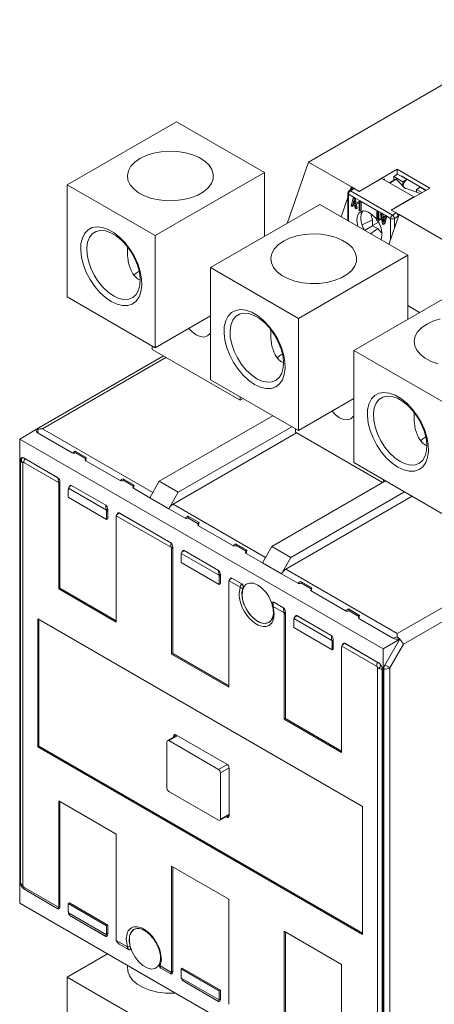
# Model space of a CAD drawing. Header units: millimetres. Extents: x 0 to 841, y 0 to 594.
# Tile 9 of 11: x 630 to 707, y 105 to 287. Entities that reach past the tile are written whole.
import ezdxf

# ---------------------------------------------------------------- set-up
doc = ezdxf.new("R2010")
doc.units = ezdxf.units.MM

msp = doc.modelspace()

# ---------------------------------------------------------------- linework, layer by layer
at = {"color": 7, "linetype": 'Continuous', "lineweight": 15}
for p, q in [((683.89, 260.91), (729.5, 287.24)), ((639.29, 256.72), (659.49, 268.38)), ((659.49, 268.38), (675.76, 258.99)), ((679.97, 249.58), (683.89, 260.91)), ((683.89, 260.91), (691.85, 256.32)), ((655.55, 247.33), (675.76, 258.99)), ((675.76, 258.99), (675.76, 247.15)), ((693.26, 255.5), (700.33, 259.58)), ((700.4, 258.68), (699.69, 258.27)), ((700.33, 259.58), (706.34, 256.11)), ((700.33, 259.58), (700.33, 258.64)), ((702.1, 257.7), (700.4, 258.68)), ((639.29, 256.72), (655.55, 247.33)), ((639.29, 235.98), (639.29, 256.72)), ((697.47, 257.89), (693.29, 255.48)), ((703.41, 254.46), (697.47, 257.89)), ((697.78, 257.7), (698, 257.83)), ((698, 257.83), (698, 257.58)), ((700.01, 257.77), (698.87, 257.12)), ((700.14, 257.74), (699, 257.08)), ((699.69, 257.59), (699.69, 258.27)), ((699.69, 258.27), (701.39, 257.29)), ((701.04, 258.36), (705.63, 255.7)), ((701.04, 258.32), (701.04, 258.36)), ((702.1, 257.7), (701.39, 257.29)), ((701.39, 257.29), (701.39, 256.45)), ((702.1, 257.7), (702.1, 257.74)), ((702.1, 257.7), (702.1, 257.69)), ((691.17, 255.19), (691.17, 250.1)), ((691.31, 254.99), (692.39, 254.37)), ((692.13, 256.03), (691.42, 255.63)), ((691.85, 256.32), (691.65, 255.76)), ((692.38, 256.01), (691.67, 255.6)), ((699.45, 251.11), (691.67, 255.6)), ((691.85, 256.32), (693.26, 255.5)), ((691.85, 256.32), (691.85, 255.87)), ((693.29, 255.48), (692.38, 256.01)), ((706.34, 256.11), (699.27, 252.03)), ((701.71, 256.17), (701.56, 256.25)), ((704.57, 256.27), (703.87, 255.87)), ((703.87, 255.39), (703.87, 255.87)), ((703.87, 255.87), (704.89, 255.27)), ((705.6, 255.68), (704.57, 256.27)), ((705.28, 255.87), (705.32, 255.89)), ((665.81, 241.41), (686.01, 253.07)), ((686.01, 253.07), (702.27, 243.68)), ((691.17, 254.36), (689.94, 250.81)), ((691.81, 252.82), (692.18, 254.25)), ((692.1, 253.15), (691.99, 252.72)), ((692.44, 252.95), (692.1, 253.15)), ((692.15, 253.32), (692.27, 253.79)), ((692.15, 253.32), (692.34, 253.43)), ((692.39, 253.18), (692.15, 253.32)), ((692.18, 254.25), (692.39, 254.37)), ((692.18, 254.25), (692.36, 254.14)), ((692.26, 253.05), (692.2, 252.84)), ((692.27, 253.79), (692.39, 253.18)), ((692.57, 254.26), (692.36, 254.14)), ((692.36, 254.14), (692.73, 252.29)), ((692.39, 254.37), (692.57, 254.26)), ((692.57, 254.26), (693.48, 253.74)), ((692.57, 254.26), (692.94, 252.42)), ((693.27, 253.62), (692.98, 253.45)), ((692.98, 253.45), (693.1, 253.23)), ((693.1, 253.23), (693.27, 253.33)), ((693.27, 253.33), (693.1, 253.23)), ((693.27, 253.62), (693.48, 253.74)), ((693.27, 253.62), (693.44, 253.52)), ((693.27, 253.33), (693.27, 251.98)), ((693.66, 253.64), (693.44, 253.52)), ((693.44, 253.52), (693.44, 251.88)), ((693.48, 253.74), (693.66, 253.64)), ((696.75, 251.85), (693.66, 253.64)), ((693.66, 253.64), (693.66, 252)), ((699.23, 252.05), (703.41, 254.46)), ((703.44, 254.44), (703.41, 254.46)), ((691.99, 252.72), (691.81, 252.82)), ((692.2, 252.84), (691.99, 252.72)), ((692.55, 252.4), (692.44, 252.95)), ((692.73, 252.29), (692.55, 252.4)), ((692.94, 252.42), (692.73, 252.29)), ((693.27, 251.98), (693.44, 251.88)), ((693.66, 252), (693.44, 251.88)), ((696.54, 251.73), (696.75, 251.85)), ((696.54, 250.09), (696.54, 251.73)), ((696.54, 251.73), (696.72, 251.63)), ((696.93, 251.75), (696.72, 251.63)), ((696.72, 251.63), (696.72, 250.28)), ((696.75, 251.85), (696.93, 251.75)), ((697.47, 251.44), (696.93, 251.75)), ((696.93, 251.75), (696.93, 250.4)), ((697.25, 251.31), (697.47, 251.44)), ((697.62, 249.47), (697.25, 251.31)), ((697.25, 251.31), (697.44, 251.21)), ((697.44, 251.21), (697.65, 251.33)), ((697.55, 250.66), (697.44, 251.21)), ((697.47, 251.44), (697.65, 251.33)), ((697.65, 251.33), (698.2, 251.01)), ((697.65, 251.33), (697.76, 250.78)), ((698.78, 245.7), (700.68, 251.21)), ((700.15, 251.52), (699.23, 252.05)), ((699.27, 252.03), (700.68, 251.21)), ((699.45, 251.11), (700.15, 251.52)), ((700.68, 251.21), (723.66, 237.95)), ((695.77, 250.21), (693.83, 249.32)), ((695.77, 250.21), (695.77, 249.15)), ((695.77, 249.19), (696.85, 249.82)), ((696.72, 249.99), (696.54, 250.09)), ((696.72, 250.28), (696.88, 250.38)), ((697.01, 250.16), (696.72, 249.99)), ((696.93, 250.11), (696.72, 249.99)), ((697.09, 250.5), (696.88, 250.38)), ((696.88, 250.38), (697.01, 250.16)), ((697.22, 250.28), (696.93, 250.11)), ((697.22, 250.28), (697.01, 250.16)), ((697.09, 250.5), (697.22, 250.28)), ((697.76, 250.78), (697.55, 250.66)), ((697.88, 250.46), (697.55, 250.66)), ((697.59, 250.42), (697.83, 250.29)), ((697.71, 249.82), (697.59, 250.42)), ((697.81, 249.36), (697.62, 249.47)), ((697.83, 250.29), (697.71, 249.82)), ((697.76, 250.78), (697.94, 250.68)), ((698.17, 250.78), (697.81, 249.36)), ((698.02, 249.49), (697.81, 249.36)), ((697.99, 250.89), (697.88, 250.46)), ((698.2, 251.01), (697.99, 250.89)), ((697.99, 250.89), (698.17, 250.78)), ((698.39, 250.91), (698.02, 249.49)), ((698.39, 250.91), (698.17, 250.78)), ((698.2, 251.01), (698.39, 250.91)), ((699.09, 250.5), (698.39, 250.91)), ((700.51, 250.91), (699.8, 250.5)), ((700.51, 250.7), (700.51, 250.91)), ((695.77, 249.15), (694.29, 248.29)), ((695.39, 247.66), (696.71, 248.61)), ((695.77, 249.15), (696.71, 248.61)), ((655.55, 226.59), (655.55, 247.33)), ((650.24, 245.49), (650.42, 245.04)), ((650.42, 245.26), (650.42, 245.04)), ((682.07, 232.02), (702.27, 243.68)), ((702.27, 243.68), (702.27, 231.85)), ((665.81, 241.41), (682.07, 232.02)), ((665.81, 220.67), (665.81, 241.41)), ((692.32, 226.1), (712.53, 237.76)), ((639.29, 235.98), (655.55, 226.59)), ((704.46, 233.11), (702.27, 234.37)), ((665.81, 232.51), (655.55, 226.59)), ((665.81, 232.22), (665.72, 232.46)), ((682.07, 211.28), (682.07, 232.02)), ((676.76, 230.18), (676.94, 229.73)), ((676.94, 229.95), (676.94, 229.73)), ((655, 226.27), (655, 226.9)), ((655, 226.27), (671.27, 216.88)), ((692.32, 226.1), (708.59, 216.71)), ((692.32, 205.36), (692.32, 226.1)), ((657.08, 225.07), (633.59, 211.51)), ((665.81, 220.67), (682.07, 211.28)), ((671.27, 216.88), (671.27, 217.51)), ((671.82, 217.2), (671.27, 216.88)), ((692.32, 217.2), (682.07, 211.28)), ((692.32, 216.91), (692.24, 217.15)), ((703.27, 214.87), (703.45, 214.42)), ((677.3, 214.03), (656.28, 201.9)), ((703.45, 214.65), (703.45, 214.42)), ((633.59, 211.51), (630.48, 209.71)), ((680.83, 211.99), (659.81, 199.86)), ((681.52, 210.96), (681.52, 211.6)), ((630.48, 209.71), (630.48, 123.92)), ((697.7, 170.91), (630.48, 209.71)), ((640.21, 207.14), (633.92, 210.77)), ((681.7, 210.86), (658.87, 197.68)), ((681.52, 210.96), (697.61, 201.67)), ((630.62, 205.8), (630.62, 127.68)), ((631.41, 206.13), (631.42, 206.13)), ((637.57, 202.57), (631.42, 206.13)), ((631.42, 206.13), (631.45, 206.09)), ((637.57, 202.56), (631.45, 206.09)), ((642.81, 206.29), (640.76, 207.47)), ((642.67, 206.1), (640.88, 207.14)), ((642.73, 206.21), (642.61, 206)), ((642.69, 205.71), (649.05, 202.04)), ((631.07, 205.29), (631.07, 127.17)), ((637.68, 201.68), (631.25, 205.4)), ((692.32, 205.36), (708.59, 195.97)), ((637.57, 202.56), (637.57, 202.57)), ((651.64, 201.19), (649.6, 202.37)), ((697.78, 201.78), (697.78, 202.21)), ((637.72, 201.42), (637.93, 201.79)), ((637.72, 181.99), (637.72, 201.42)), ((637.93, 201.79), (637.93, 182.12)), ((639.48, 200.4), (639.48, 198.94)), ((646.52, 196.58), (639.52, 200.62)), ((639.76, 201.06), (639.55, 200.7)), ((640.05, 201.14), (640.04, 201.13)), ((640.04, 201.13), (646.41, 197.46)), ((646.41, 197.47), (640.05, 201.14)), ((651.51, 201), (649.72, 202.04)), ((651.57, 201.11), (651.45, 200.9)), ((654.53, 198.87), (651.53, 200.61)), ((656.28, 201.9), (654.53, 198.87)), ((659.81, 199.86), (656.28, 201.9)), ((698.16, 201.99), (677.14, 189.86)), ((639.48, 198.94), (646.55, 194.86)), ((658.07, 196.83), (654.53, 198.87)), ((658.07, 196.83), (659.81, 199.86)), ((703.11, 199.13), (679.73, 185.64)), ((701.69, 199.95), (680.67, 187.81)), ((646.41, 197.46), (646.41, 197.47)), ((646.77, 196.69), (646.55, 196.32)), ((646.77, 194.98), (646.77, 196.69)), ((661.07, 195.1), (658.07, 196.83)), ((646.55, 196.32), (646.55, 194.86)), ((646.55, 194.86), (646.77, 194.98)), ((648.32, 195.3), (648.32, 175.87)), ((658.54, 189.64), (648.35, 195.52)), ((648.6, 195.96), (648.39, 195.59)), ((648.88, 196.03), (648.89, 196.04)), ((658.43, 190.52), (648.88, 196.03)), ((658.43, 190.53), (648.89, 196.04)), ((661.62, 195.43), (663.67, 194.25)), ((661.74, 195.1), (663.53, 194.06)), ((663.59, 194.17), (663.47, 193.96)), ((663.55, 193.67), (669.91, 190)), ((658.43, 190.52), (658.43, 190.53)), ((658.79, 189.75), (658.58, 189.38)), ((658.58, 169.95), (658.58, 189.38)), ((658.79, 170.07), (658.79, 189.75)), ((670.46, 190.33), (672.5, 189.15)), ((670.58, 190), (672.37, 188.96)), ((677.14, 189.86), (675.39, 186.83)), ((680.67, 187.81), (677.14, 189.86)), ((660.34, 188.36), (660.34, 186.9)), ((667.38, 184.53), (660.38, 188.58)), ((660.62, 189.02), (660.41, 188.65)), ((660.91, 189.1), (660.9, 189.09)), ((660.9, 189.09), (667.27, 185.42)), ((667.27, 185.43), (660.91, 189.1)), ((672.43, 189.06), (672.31, 188.86)), ((675.39, 186.83), (672.39, 188.57)), ((680.67, 187.81), (678.93, 184.79)), ((667.41, 182.81), (660.34, 186.9)), ((678.93, 184.79), (675.39, 186.83)), ((728.23, 187.22), (701.47, 171.78)), ((667.27, 185.42), (667.27, 185.43)), ((667.63, 184.64), (667.41, 184.28)), ((667.41, 184.28), (667.41, 182.81)), ((667.63, 182.94), (667.63, 184.64)), ((669.46, 183.92), (669.25, 183.55)), ((669.74, 183.99), (669.75, 184)), ((671.57, 182.94), (669.74, 183.99)), ((671.57, 182.94), (669.75, 184)), ((678.93, 184.79), (681.93, 183.06)), ((679.73, 185.64), (700.34, 173.74)), ((637.93, 182.12), (637.72, 181.99)), ((637.93, 182.12), (648.32, 176.12)), ((667.41, 182.81), (667.63, 182.94)), ((669.18, 183.26), (669.18, 163.83)), ((671.26, 182.3), (669.21, 183.48)), ((671.06, 181.12), (671.26, 182.3)), ((671.57, 182.94), (671.57, 182.94)), ((682.48, 183.39), (684.53, 182.21)), ((682.6, 183.06), (684.39, 182.02)), ((684.45, 182.12), (684.33, 181.92)), ((648.32, 175.87), (637.72, 181.99)), ((684.41, 181.63), (690.77, 177.95)), ((677.26, 179.54), (677.23, 179.47)), ((677.36, 178.77), (677.56, 177.36)), ((679.4, 177.6), (677.36, 178.77)), ((679.29, 178.49), (677.47, 179.54)), ((677.47, 179.54), (677.47, 179.53)), ((679.29, 178.48), (677.47, 179.53)), ((679.29, 178.48), (679.29, 178.49)), ((679.65, 177.7), (679.44, 177.34)), ((679.44, 157.91), (679.44, 177.34)), ((679.65, 158.03), (679.65, 177.7)), ((681.48, 176.98), (681.27, 176.61)), ((681.77, 177.06), (681.76, 177.05)), ((681.76, 177.05), (688.13, 173.38)), ((688.13, 173.38), (681.77, 177.06)), ((691.32, 178.29), (693.36, 177.11)), ((691.44, 177.95), (693.23, 176.92)), ((693.29, 177.02), (693.17, 176.81)), ((633.83, 176.48), (693.93, 141.78)), ((633.83, 152.8), (633.83, 176.48)), ((634.04, 176.36), (634.04, 152.92)), ((681.2, 176.32), (681.2, 174.85)), ((688.27, 170.77), (681.2, 174.85)), ((681.23, 176.54), (688.24, 172.49)), ((699.54, 172.89), (693.25, 176.53)), ((688.13, 173.38), (688.13, 173.38)), ((688.49, 172.6), (688.27, 172.23)), ((688.27, 172.23), (688.27, 170.77)), ((688.49, 170.89), (688.49, 172.6)), ((690.04, 171.21), (690.04, 151.79)), ((696.51, 167.72), (690.07, 171.44)), ((690.32, 171.88), (690.11, 171.51)), ((690.61, 171.96), (690.6, 171.95)), ((690.6, 171.95), (696.72, 168.41)), ((696.77, 168.4), (690.61, 171.96)), ((700.81, 172.7), (697.7, 170.91)), ((698.05, 167.93), (700.81, 172.7)), ((701.47, 171.78), (698.95, 167.41)), ((658.58, 169.95), (658.79, 170.07)), ((669.18, 163.83), (658.58, 169.95)), ((669.18, 164.07), (658.79, 170.07)), ((688.27, 170.77), (688.49, 170.89)), ((697.7, 85.12), (697.7, 170.91)), ((696.72, 168.41), (696.77, 168.4)), ((696.77, 168.4), (696.77, 168.4)), ((696.69, 167.41), (696.69, 89.29)), ((697.56, 89.03), (697.56, 167.16)), ((697.82, 89.02), (697.82, 167.14)), ((698.95, 167.41), (698.95, 89.29)), ((679.44, 157.91), (679.65, 158.03)), ((690.04, 151.79), (679.44, 157.91)), ((690.04, 152.03), (679.65, 158.03)), ((659.53, 154.95), (657.83, 153.97)), ((658.96, 154.63), (658.96, 154.78)), ((659.39, 155.03), (668.79, 149.6)), ((633.83, 152.8), (634.04, 152.92)), ((634.04, 152.92), (693.93, 118.35)), ((657.73, 153.74), (657.73, 145.17)), ((667.27, 148.64), (658.08, 153.95)), ((693.93, 118.1), (633.83, 152.8)), ((667.63, 139.45), (667.63, 148.03)), ((669.22, 148.87), (669.22, 140.05)), ((658.08, 144.56), (667.27, 139.25)), ((637.72, 142.8), (648.32, 136.68)), ((637.72, 123.37), (637.72, 142.8)), ((637.93, 123.25), (637.93, 142.68)), ((667.52, 139.23), (669.22, 140.2)), ((693.93, 141.78), (693.93, 118.1)), ((668.79, 139.8), (668.66, 139.88)), ((648.32, 136.68), (648.32, 117.25)), ((658.58, 130.76), (669.18, 124.63)), ((658.58, 111.33), (658.58, 130.76)), ((658.79, 130.64), (658.79, 111.21)), ((631.25, 126.87), (637.68, 123.15)), ((631.41, 126.43), (631.42, 126.43)), ((637.57, 122.88), (631.42, 126.43)), ((631.42, 126.43), (631.45, 126.41)), ((631.45, 126.41), (637.57, 122.88)), ((630.48, 123.92), (697.7, 85.12)), ((639.48, 123.82), (639.7, 123.94)), ((639.48, 122.35), (639.48, 123.82)), ((639.48, 123.82), (646.55, 119.73)), ((646.77, 119.86), (639.7, 123.94)), ((669.18, 124.63), (669.18, 105.21)), ((637.57, 122.88), (637.57, 122.88)), ((637.72, 123.37), (637.93, 123.25)), ((639.52, 122.09), (646.52, 118.05)), ((640.04, 121.45), (646.41, 117.78)), ((640.05, 121.45), (640.04, 121.45)), ((646.41, 117.77), (640.05, 121.45)), ((646.55, 119.73), (646.77, 119.86)), ((646.55, 118.27), (646.55, 119.73)), ((646.77, 119.86), (646.77, 118.15)), ((679.44, 118.72), (690.04, 112.59)), ((679.44, 99.29), (679.44, 118.72)), ((679.65, 118.59), (679.65, 99.17)), ((646.41, 117.78), (646.41, 117.77)), ((646.77, 118.15), (646.55, 118.27)), ((648.35, 116.99), (650.4, 115.81)), ((650.4, 115.81), (650.2, 117.22)), ((648.88, 116.35), (650.71, 115.3)), ((648.89, 116.34), (648.88, 116.35)), ((650.71, 115.29), (648.89, 116.34)), ((650.71, 115.3), (650.71, 115.29)), ((646.75, 114.53), (639.29, 110.23)), ((656.7, 113.47), (656.5, 112.29)), ((656.5, 112.29), (658.54, 111.11)), ((658.43, 110.83), (656.61, 111.89)), ((656.61, 111.89), (658.43, 110.84)), ((656.61, 111.89), (656.61, 111.89)), ((658.79, 111.21), (658.58, 111.33)), ((660.34, 111.77), (660.56, 111.9)), ((667.41, 107.69), (660.34, 111.77)), ((660.34, 110.31), (660.34, 111.77)), ((660.56, 111.9), (667.63, 107.81)), ((690.04, 112.59), (690.04, 93.16)), ((655.55, 100.84), (639.29, 110.23)), ((639.29, 110.23), (639.29, 89.49)), ((658.43, 110.84), (658.43, 110.83)), ((660.38, 110.05), (667.38, 106.01)), ((660.9, 109.41), (667.27, 105.73)), ((660.91, 109.41), (660.9, 109.41)), ((667.27, 105.73), (660.91, 109.41)), ((667.41, 107.69), (667.63, 107.81)), ((667.41, 106.23), (667.41, 107.69)), ((667.63, 107.81), (667.63, 106.1)), ((667.27, 105.73), (667.27, 105.73)), ((667.63, 106.1), (667.41, 106.23))]:
    msp.add_line(p, q, dxfattribs=at)
at = {"color": 8, "linetype": 'Continuous', "lineweight": 15}
for p, q in [((702.13, 257.73), (702.13, 257.72)), ((691.31, 254.99), (691.31, 250.01)), ((699.09, 246.62), (699.09, 250.5)), ((699.8, 248.66), (699.8, 250.5)), ((634.72, 211.62), (657.55, 224.8)), ((655.1, 199.85), (634.72, 211.62)), ((658.87, 197.68), (675.96, 187.81)), ((723.17, 186.92), (700.34, 173.74)), ((659.67, 154.87), (658.08, 153.95)), ((658.96, 154.78), (659.39, 155.03)), ((667.27, 148.64), (668.86, 149.56)), ((669.21, 148.94), (667.63, 148.03)), ((667.63, 139.45), (669.22, 140.37)), ((669.22, 140.05), (668.79, 139.8))]:
    msp.add_line(p, q, dxfattribs=at)
at = {"color": 7, "linetype": 'Continuous', "lineweight": 15, "flags": 128}
for points in [[(652.74, 261.58), (651.78, 260.91), (651.06, 260.14), (650.6, 259.31), (650.42, 258.45), (650.52, 257.58), (650.91, 256.73), (651.58, 255.95), (652.48, 255.25), (653.6, 254.66), (654.89, 254.21), (656.31, 253.91), (657.8, 253.76), (659.31, 253.78), (660.78, 253.97), (662.17, 254.31), (663.43, 254.8), (664.49, 255.42), (665.34, 256.14), (665.94, 256.94), (666.26, 257.79), (666.29, 258.67), (666.04, 259.53), (665.51, 260.34), (664.73, 261.09), (663.71, 261.73), (662.5, 262.26), (661.14, 262.64), (659.68, 262.86), (658.17, 262.93), (656.67, 262.82), (655.23, 262.56), (653.91, 262.14), (652.74, 261.58)], [(692.87, 250.21), (692.97, 250.95), (693.28, 251.5), (693.75, 251.81), (694.35, 251.87), (695.03, 251.65), (695.72, 251.19), (696.37, 250.52), (696.54, 250.3)], [(693.95, 251.86), (693.68, 251.35), (693.58, 250.62)], [(693.07, 249), (692.97, 249.36), (692.87, 250.21)], [(647.42, 235.12), (646.35, 235.85), (645.32, 236.8), (644.36, 237.92), (643.52, 239.18), (642.81, 240.52), (642.28, 241.91), (641.92, 243.28), (641.77, 244.6), (641.82, 245.81), (642.08, 246.87), (642.52, 247.75), (643.15, 248.4), (643.92, 248.8), (644.83, 248.95), (645.83, 248.84), (646.88, 248.46), (647.96, 247.84), (649.01, 247), (650.01, 245.96), (650.92, 244.77), (651.7, 243.46), (652.32, 242.09), (652.77, 240.7), (653.02, 239.35), (653.07, 238.08), (652.92, 236.94), (652.57, 235.97), (652.03, 235.2), (651.32, 234.67), (650.48, 234.39), (649.52, 234.37), (648.49, 234.62), (647.42, 235.12)], [(647.83, 236.17), (648.83, 235.71), (649.78, 235.51), (650.66, 235.56), (651.42, 235.88), (652.03, 236.44), (652.47, 237.22), (652.72, 238.2), (652.77, 239.32), (652.62, 240.55), (652.27, 241.84), (651.74, 243.13), (651.05, 244.36), (650.23, 245.5), (649.31, 246.49), (648.33, 247.28), (647.33, 247.86), (646.35, 248.2), (645.43, 248.27), (644.61, 248.09), (643.92, 247.65), (643.39, 246.97), (643.04, 246.09), (642.89, 245.03), (642.94, 243.85), (643.19, 242.58), (643.63, 241.29), (644.24, 240.02), (645, 238.83), (645.88, 237.76), (646.83, 236.86), (647.83, 236.17)], [(679.26, 246.28), (678.3, 245.6), (677.57, 244.84), (677.11, 244.01), (676.93, 243.14), (677.04, 242.27), (677.43, 241.43), (678.09, 240.64), (679, 239.94), (680.12, 239.36), (681.41, 238.9), (682.82, 238.6), (684.31, 238.45), (685.82, 238.47), (687.3, 238.66), (688.69, 239), (689.94, 239.49), (691.01, 240.11), (691.86, 240.83), (692.45, 241.63), (692.77, 242.49), (692.81, 243.36), (692.56, 244.22), (692.03, 245.04), (691.24, 245.78), (690.23, 246.43), (689.02, 246.95), (687.66, 247.33), (686.2, 247.56), (684.69, 247.62), (683.19, 247.52), (681.75, 247.25), (680.42, 246.83), (679.26, 246.28)], [(651.6, 240.01), (652.04, 240.38), (652.58, 240.75)], [(673.94, 219.81), (672.87, 220.55), (671.84, 221.49), (670.88, 222.61), (670.03, 223.87), (669.33, 225.21), (668.79, 226.6), (668.44, 227.98), (668.29, 229.29), (668.34, 230.51), (668.59, 231.57), (669.04, 232.44), (669.66, 233.09), (670.44, 233.5), (671.35, 233.65), (672.34, 233.53), (673.4, 233.16), (674.48, 232.54), (675.53, 231.69), (676.53, 230.65), (677.43, 229.46), (678.21, 228.15), (678.84, 226.78), (679.28, 225.39), (679.54, 224.04), (679.59, 222.77), (679.44, 221.63), (679.08, 220.66), (678.55, 219.89), (677.84, 219.36), (677, 219.08), (676.04, 219.07), (675.01, 219.31), (673.94, 219.81)], [(674.35, 220.86), (675.34, 220.41), (676.3, 220.2), (677.17, 220.26), (677.93, 220.57), (678.55, 221.13), (678.99, 221.91), (679.24, 222.89), (679.29, 224.02), (679.14, 225.25), (678.79, 226.53), (678.26, 227.82), (677.57, 229.05), (676.75, 230.19), (675.83, 231.18), (674.85, 231.98), (673.85, 232.55), (672.86, 232.89), (671.94, 232.96), (671.12, 232.78), (670.43, 232.34), (669.9, 231.66), (669.55, 230.78), (669.4, 229.72), (669.45, 228.54), (669.7, 227.27), (670.15, 225.98), (670.76, 224.71), (671.52, 223.52), (672.39, 222.45), (673.35, 221.56), (674.35, 220.86)], [(708.27, 231.94), (706.94, 231.52), (705.78, 230.97)], [(661.75, 230.16), (662.38, 229.52), (663.14, 228.96), (663.9, 228.64), (664.6, 228.57), (665.21, 228.76), (665.68, 229.19), (665.81, 229.4)], [(705.78, 230.97), (704.81, 230.3), (704.09, 229.53), (703.63, 228.7), (703.45, 227.83), (703.56, 226.96), (703.95, 226.12), (704.61, 225.33), (705.51, 224.64), (706.63, 224.05), (707.92, 223.59)], [(678.11, 224.7), (678.55, 225.07), (679.1, 225.44)], [(700.45, 204.5), (699.38, 205.24), (698.35, 206.19), (697.4, 207.31), (696.55, 208.56), (695.85, 209.91), (695.31, 211.29), (694.96, 212.67), (694.8, 213.99), (694.85, 215.2), (695.11, 216.26), (695.56, 217.13), (696.18, 217.78), (696.96, 218.19), (697.86, 218.34), (698.86, 218.22), (699.92, 217.85), (700.99, 217.23), (702.05, 216.38), (703.05, 215.35), (703.95, 214.15), (704.73, 212.85), (705.35, 211.47), (705.8, 210.09), (706.05, 208.73), (706.1, 207.46), (705.95, 206.32), (705.6, 205.35), (705.06, 204.59), (704.36, 204.05), (703.51, 203.78), (702.56, 203.76), (701.52, 204), (700.45, 204.5)], [(700.86, 205.56), (701.86, 205.1), (702.81, 204.89), (703.69, 204.95), (704.45, 205.26), (705.06, 205.82), (705.5, 206.61), (705.76, 207.58), (705.81, 208.71), (705.65, 209.94), (705.31, 211.22), (704.78, 212.51), (704.09, 213.75), (703.26, 214.88), (702.34, 215.87), (701.36, 216.67), (700.36, 217.25), (699.38, 217.58), (698.46, 217.66), (697.64, 217.47), (696.95, 217.03), (696.42, 216.35), (696.07, 215.47), (695.92, 214.41), (695.97, 213.23), (696.22, 211.97), (696.66, 210.67), (697.27, 209.4), (698.03, 208.21), (698.91, 207.15), (699.87, 206.25), (700.86, 205.56)], [(688.27, 214.86), (688.89, 214.21), (689.65, 213.66), (690.41, 213.33), (691.12, 213.26), (691.73, 213.45), (692.19, 213.88), (692.32, 214.1)], [(704.63, 209.39), (705.07, 209.76), (705.61, 210.13)], [(677.17, 176.38), (677.13, 176.32), (676.67, 175.83), (676.05, 175.6), (675.32, 175.65), (674.52, 175.98), (673.73, 176.57), (672.99, 177.36), (672.37, 178.31), (671.91, 179.33), (671.65, 180.36), (671.6, 181.31), (671.77, 182.12)], [(674.52, 182.71), (673.74, 183.04), (673.01, 183.09), (672.4, 182.87), (671.95, 182.39), (671.68, 181.68), (671.63, 180.81), (671.79, 179.82), (672.15, 178.8), (672.69, 177.82), (673.37, 176.96), (674.13, 176.28), (674.92, 175.82), (675.68, 175.63), (676.35, 175.71), (676.89, 176.07), (677.25, 176.67), (677.41, 177.47), (677.42, 177.88)], [(677.36, 178.77), (677.32, 178.78), (677.28, 178.8), (677.26, 178.81), (677.24, 178.83), (677.23, 178.85)], [(700.34, 173.14), (700.34, 173.35), (700.34, 173.55), (700.34, 173.74)], [(698.05, 167.93), (698.19, 167.85), (698.32, 167.78), (698.44, 167.71), (698.56, 167.64), (698.67, 167.58), (698.77, 167.52), (698.87, 167.46), (698.95, 167.41)], [(650.91, 115.89), (650.74, 116.89), (650.79, 117.79), (651.05, 118.51), (651.51, 119.01), (652.13, 119.23), (652.46, 119.25)], [(653.66, 118.82), (652.88, 119.14), (652.15, 119.2), (651.54, 118.98), (651.09, 118.49), (650.82, 117.79), (650.77, 116.91), (650.93, 115.92), (651.29, 114.9), (651.83, 113.93), (652.51, 113.06), (653.27, 112.38), (654.06, 111.92), (654.82, 111.73), (655.49, 111.81), (656.03, 112.17), (656.39, 112.77), (656.55, 113.57), (656.56, 113.99)], [(650.47, 112.39), (650.44, 112.2), (650.47, 111.32), (650.78, 110.47), (651.38, 109.66), (652.23, 108.93), (653.31, 108.31), (654.56, 107.82), (655.96, 107.48), (657.45, 107.29), (658.97, 107.27), (659.29, 107.29)]]:
    msp.add_lwpolyline(points, dxfattribs=at)
at = {"color": 7, "linetype": 'Continuous', "lineweight": 15}
for centre, radius, start, end in [((703.3, 256.2), 1.91, 128.7453, 172.6526), ((702.88, 256.68), 1.27, 125.7445, 127.7681), ((691.67, 255.19), 0.5, 119.9973, 180), ((692.08, 254.95), 0.768, 122.6053, 177.395), ((692.23, 255.8), 0.251, 54.3835, 114.3064), ((702.87, 256.13), 1.16, 178.2118, 179.9932), ((705.41, 255.17), 1.37, 125.5513, 127.6983), ((700.76, 252.26), 5.39, 189.0307, 202.4039), ((699.74, 250.87), 0.768, 2.6054, 57.3946), ((698.41, 250.8), 4.83, 182.1764, 211.1203), ((693.62, 247.69), 3.88, 342.7655, 36.6563), ((699.86, 250.46), 0.768, 122.6053, 177.395), ((699.45, 251.18), 0.769, 242.6092, 297.3906), ((699.03, 250.46), 0.768, 2.6054, 57.3946), ((700.88, 251.93), 5.33, 218.5223, 231.0121), ((631.47, 206.11), 0.906, 199.8374, 243.4449), ((660.09, 195.72), 2.31, 121.9543, 151.1448), ((680.95, 183.68), 2.31, 121.9543, 151.1448), ((671.71, 182.76), 0.645, 225.469, 275.6694), ((673.47, 184.45), 2.43, 218.5176, 225.9538), ((671.07, 177.35), 6.37, 14.2173, 57.2416), ((677.35, 178.92), 0.622, 79.0999, 97.8036), ((697.95, 167.67), 1.44, 148.8561, 178.044), ((697.73, 169.32), 2.18, 241.4359, 265.5538), ((697.87, 169.45), 2.31, 268.8558, 298.0402), ((659.22, 154.83), 0.262, 50.7967, 189.214), ((657.94, 153.78), 0.218, 50.7968, 189.214), ((668.3, 148.82), 0.922, 2.6055, 57.3945), ((666.86, 147.99), 0.768, 2.6055, 57.3945), ((658.49, 145.2), 0.768, 182.6055, 237.3945), ((667.41, 139.42), 0.218, 230.7968, 9.214), ((668.96, 140), 0.262, 230.7967, 9.214), ((631.47, 127.98), 0.906, 199.8374, 243.4449), ((650.49, 116.96), 1.15, 265.2548, 291.4627), ((650.81, 115.51), 0.237, 243.5368, 296.6481), ((656.73, 112.56), 0.352, 153.8408, 230.4852), ((656.84, 112.29), 0.46, 219.4786, 239.9705)]:
    msp.add_arc(centre, radius, start, end, dxfattribs=at)
at = {"color": 8, "linetype": 'Continuous', "lineweight": 15}
for centre, start, end in [((691.42, 255.22), 185.6946, 245.626), ((691.52, 255.4), 54.3835, 114.3064)]:
    msp.add_arc(centre, 0.251, start, end, dxfattribs=at)
at = {"color": 7, "linetype": 'Continuous', "lineweight": 15}
for centre, major_axis, ratio, start_param, end_param in [((699.04, 256.64), (-0.15, 0.489), 0.361998, 5.728257, 6.366377), ((700.57, 236.65), (-6.89, 22.49), 0.361998, 5.707572, 5.728257), ((700.17, 257.29), (-0.15, 0.489), 0.361998, 5.728257, 6.366377), ((701.7, 237.31), (-6.89, 22.49), 0.361998, 5.587865, 5.728257), ((701.7, 237.31), (19.41, -14.11), 0.713088, 1.916014, 2.042081), ((700.57, 236.65), (19.41, -14.11), 0.713088, 1.916014, 1.922373), ((635.52, 211.7), (1.94, 0.52), 0.51759, 2.833891, 3.619289), ((634.72, 210.31), (-1.17, 1.17), 0.317888, 6.198286, 6.368166), ((634.72, 210.31), (-1.17, 1.17), 0.317888, 5.805645, 6.198286), ((634.72, 210.31), (2.26, 0), 0.577382, 1.570796, 1.963558), ((634.72, 210.31), (-0.56, 2.08), 0.317829, 0.870308, 1.262997), ((640.71, 207.43), (0.607, 0.162), 0.51759, 3.619289, 4.846083), ((640.54, 207.14), (-0.163, 0.607), 0.517638, 4.57881, 5.156722), ((643.19, 206), (0.607, 0.162), 0.51759, 2.664011, 3.619289), ((643.02, 205.71), (-0.163, 0.607), 0.517638, 0.1713, 0.477697), ((637.57, 201.99), (-0.163, 0.607), 0.517638, 4.234807, 5.805604), ((649.38, 202.03), (-0.163, 0.607), 0.517638, 4.57881, 5.156722), ((637.36, 201.63), (-0.163, 0.607), 0.517638, 4.234807, 4.661886), ((639.84, 200.2), (-0.163, 0.607), 0.517638, 0.666136, 1.093215), ((640.05, 200.56), (-0.163, 0.607), 0.517638, 5.805604, 6.760882), ((649.55, 202.33), (0.607, 0.162), 0.51759, 3.619289, 4.846083), ((652.03, 200.9), (0.607, 0.162), 0.51759, 2.664011, 3.619289), ((651.86, 200.61), (-0.163, 0.607), 0.517638, 0.1713, 0.477697), ((646.41, 196.89), (-0.163, 0.607), 0.517638, 4.234807, 5.805604), ((646.2, 196.52), (-0.163, 0.607), 0.517638, 4.234807, 4.661886), ((648.68, 195.09), (-0.163, 0.607), 0.517638, 0.666136, 1.093215), ((648.89, 195.46), (-0.163, 0.607), 0.517638, 5.805604, 6.760882), ((661.57, 195.39), (0.607, 0.162), 0.51759, 3.619289, 4.846083), ((661.4, 195.1), (-0.163, 0.607), 0.517638, 4.57881, 5.156722), ((664.05, 193.96), (0.607, 0.162), 0.51759, 2.664011, 3.619289), ((663.88, 193.67), (-0.163, 0.607), 0.517638, 0.1713, 0.477697), ((658.43, 189.95), (-0.163, 0.607), 0.517638, 4.234807, 5.805604), ((658.22, 189.58), (-0.163, 0.607), 0.517638, 4.234807, 4.661886), ((670.41, 190.28), (0.607, 0.162), 0.51759, 3.619289, 4.846083), ((670.24, 189.99), (-0.163, 0.607), 0.517638, 4.57881, 5.156722), ((660.7, 188.15), (-0.163, 0.607), 0.517638, 0.666136, 1.093215), ((660.91, 188.52), (-0.163, 0.607), 0.517638, 5.805604, 6.760882), ((672.89, 188.86), (0.607, 0.162), 0.51759, 2.664011, 3.619289), ((672.72, 188.56), (-0.163, 0.607), 0.517638, 0.1713, 0.477697), ((667.27, 184.85), (-0.163, 0.607), 0.517638, 4.234807, 5.805604), ((667.06, 184.48), (-0.163, 0.607), 0.517638, 4.234807, 4.661886), ((669.75, 183.42), (-0.163, 0.607), 0.517638, 5.805604, 6.760882), ((669.54, 183.05), (-0.163, 0.607), 0.517638, 0.666136, 1.093215), ((682.43, 183.35), (0.607, 0.162), 0.51759, 3.619289, 4.846083), ((682.26, 183.05), (-0.163, 0.607), 0.517638, 4.57881, 5.156722), ((684.74, 181.62), (-0.163, 0.607), 0.517638, 0.1713, 0.477697), ((684.91, 181.92), (0.607, 0.162), 0.51759, 2.664011, 3.619289), ((679.29, 177.91), (-0.163, 0.607), 0.517638, 4.234807, 5.805604), ((679.08, 177.54), (-0.163, 0.607), 0.517638, 4.234807, 4.661886), ((681.77, 176.48), (-0.163, 0.607), 0.517638, 5.805604, 6.760882), ((691.27, 178.24), (0.607, 0.162), 0.51759, 3.619289, 4.846083), ((691.1, 177.95), (-0.163, 0.607), 0.517638, 4.57881, 5.156722), ((693.75, 176.81), (0.607, 0.162), 0.51759, 2.664011, 3.619289), ((693.58, 176.52), (-0.163, 0.607), 0.517638, 0.1713, 0.477697), ((681.56, 176.11), (-0.163, 0.607), 0.517638, 0.666136, 1.093215), ((688.13, 172.81), (-0.163, 0.607), 0.517638, 4.234807, 5.805604), ((700.34, 172.43), (2.08, 0.56), 0.317888, 1.485826, 1.878515), ((700.34, 172.43), (-1.17, 1.17), 0.317888, 4.62749, 5.020131), ((687.92, 172.44), (-0.163, 0.607), 0.517638, 4.234807, 4.661886), ((690.4, 171.01), (-0.163, 0.607), 0.517638, 0.666136, 1.093215), ((690.61, 171.38), (-0.163, 0.607), 0.517638, 5.805604, 6.760882), ((701.14, 173.82), (1.94, 0.52), 0.51759, 3.619289, 4.404687), ((700.34, 172.43), (-1.17, 1.17), 0.317888, 3.842091, 4.62749), ((637.57, 123.45), (-0.163, 0.607), 0.517638, 2.664011, 4.234807), ((637.36, 123.58), (-0.163, 0.607), 0.517638, 3.807729, 4.234807), ((639.84, 122.15), (-0.163, 0.607), 0.517638, 1.093215, 1.520293), ((646.41, 118.35), (-0.163, 0.607), 0.517638, 2.664011, 4.234807), ((646.2, 118.47), (-0.163, 0.607), 0.517638, 3.807729, 4.234807), ((648.68, 117.04), (-0.163, 0.607), 0.517638, 1.093215, 1.520293), ((658.43, 111.41), (-0.163, 0.607), 0.517638, 2.664011, 4.234807), ((658.22, 111.53), (-0.163, 0.607), 0.517638, 3.807729, 4.234807), ((660.7, 110.11), (-0.163, 0.607), 0.517638, 1.093215, 1.520293), ((667.27, 106.31), (-0.163, 0.607), 0.517638, 2.664011, 4.234807), ((667.06, 106.43), (-0.163, 0.607), 0.517638, 3.807729, 4.234807)]:
    msp.add_ellipse(centre, major_axis=major_axis, ratio=ratio, start_param=start_param, end_param=end_param, dxfattribs=at)
for points, knots in [([(701.85, 256.04), (701.81, 256.06), (701.71, 256.09), (701.66, 256.15), (701.63, 256.17)], [0, 0, 0, 0, 0.508506, 1, 1, 1, 1]), ([(652.76, 239.08), (652.45, 239.26), (651.73, 239.69), (651.09, 240.8), (650.67, 242.01), (650.42, 243.36), (650.42, 244.4), (650.42, 245.04)], [0, 0, 0, 0, 0.172783, 0.41168, 0.574318, 0.741637, 1, 1, 1, 1]), ([(679.27, 223.77), (678.97, 223.95), (678.25, 224.39), (677.6, 225.49), (677.19, 226.7), (676.94, 228.06), (676.94, 229.1), (676.94, 229.73)], [0, 0, 0, 0, 0.172783, 0.41168, 0.574318, 0.741637, 1, 1, 1, 1]), ([(705.79, 208.47), (705.48, 208.65), (704.76, 209.08), (704.12, 210.18), (703.71, 211.39), (703.46, 212.75), (703.46, 213.79), (703.45, 214.42)], [0, 0, 0, 0, 0.1727837, 0.4116808, 0.5743178, 0.7416375, 1, 1, 1, 1]), ([(630.93, 206.27), (630.91, 206.26), (630.83, 206.25), (630.71, 206.16), (630.63, 205.99), (630.63, 205.85), (630.62, 205.8)], [0, 0, 0, 0, 0.110929, 0.442807, 0.774689, 1, 1, 1, 1]), ([(631.07, 205.29), (631.02, 205.34), (630.94, 205.4), (630.86, 205.52), (630.81, 205.62), (630.79, 205.74), (630.79, 205.85), (630.8, 205.93), (630.82, 205.99), (630.85, 206.06), (630.89, 206.15), (630.92, 206.23), (630.93, 206.26), (630.93, 206.26)], [0, 0, 0, 0, 0.197531, 0.30602, 0.397734, 0.492743, 0.594581, 0.695476, 0.706112, 0.794098, 0.892616, 0.99429, 1, 1, 1, 1]), ([(631.41, 206.13), (631.38, 206.14), (631.34, 206.17), (631.26, 206.21), (631.19, 206.24), (631.1, 206.26), (631.02, 206.27), (630.96, 206.27), (630.93, 206.26)], [0, 0, 0, 0, 0.178515, 0.267773, 0.446476, 0.625242, 0.804023, 1, 1, 1, 1]), ([(631.25, 205.4), (631.25, 205.45), (631.25, 205.56), (631.3, 205.74), (631.36, 205.92), (631.42, 206.04), (631.45, 206.09)], [0, 0, 0, 0, 0.249999, 0.499998, 0.749998, 1, 1, 1, 1]), ([(640.76, 207.47), (640.57, 207.37), (640.38, 207.26), (640.22, 207.14), (640.21, 207.14)], [0, 0, 0, 0, 0.987605, 1, 1, 1, 1]), ([(642.69, 205.71), (642.69, 205.71), (642.71, 205.92), (642.76, 206.11), (642.81, 206.29)], [0, 0, 0, 0, 0.012392, 1, 1, 1, 1]), ([(631.07, 205.29), (631.07, 205.32), (631.08, 205.36), (631.12, 205.4), (631.18, 205.42), (631.22, 205.4), (631.25, 205.4)], [0, 0, 0, 0, 0.250755, 0.500265, 0.752997, 1, 1, 1, 1]), ([(637.57, 202.56), (637.57, 202.56), (637.57, 202.4), (637.59, 202.13), (637.65, 201.83), (637.68, 201.7), (637.68, 201.68)], [0, 0, 0, 0, 0.006974, 0.5533, 0.908572, 1, 1, 1, 1]), ([(649.6, 202.37), (649.41, 202.27), (649.22, 202.16), (649.05, 202.04), (649.05, 202.04)], [0, 0, 0, 0, 0.9876048, 1, 1, 1, 1]), ([(639.52, 200.62), (639.55, 200.69), (639.63, 200.85), (639.84, 201.01), (640, 201.11), (640.04, 201.13), (640.04, 201.13)], [0, 0, 0, 0, 0.344973, 0.822858, 0.993032, 1, 1, 1, 1]), ([(651.53, 200.61), (651.53, 200.61), (651.55, 200.82), (651.6, 201), (651.64, 201.19)], [0, 0, 0, 0, 0.0123938, 1, 1, 1, 1]), ([(646.41, 197.46), (646.41, 197.46), (646.41, 197.3), (646.43, 197.02), (646.49, 196.73), (646.52, 196.6), (646.52, 196.58)], [0, 0, 0, 0, 0.006973, 0.553299, 0.908573, 1, 1, 1, 1]), ([(648.88, 196.03), (648.88, 196.03), (648.75, 195.95), (648.54, 195.81), (648.39, 195.62), (648.36, 195.54), (648.35, 195.52)], [0, 0, 0, 0, 0.006972, 0.553299, 0.908573, 1, 1, 1, 1]), ([(661.62, 195.43), (661.43, 195.33), (661.24, 195.22), (661.07, 195.1), (661.07, 195.1)], [0, 0, 0, 0, 0.987605, 1, 1, 1, 1]), ([(663.55, 193.67), (663.55, 193.67), (663.57, 193.88), (663.62, 194.06), (663.67, 194.25)], [0, 0, 0, 0, 0.012395, 1, 1, 1, 1]), ([(658.43, 190.52), (658.43, 190.52), (658.43, 190.36), (658.45, 190.09), (658.51, 189.79), (658.54, 189.66), (658.54, 189.64)], [0, 0, 0, 0, 0.006972, 0.553299, 0.908573, 1, 1, 1, 1]), ([(670.46, 190.33), (670.27, 190.22), (670.08, 190.12), (669.91, 190), (669.91, 190)], [0, 0, 0, 0, 0.987605, 1, 1, 1, 1]), ([(660.38, 188.58), (660.41, 188.65), (660.49, 188.8), (660.7, 188.97), (660.86, 189.06), (660.9, 189.09), (660.9, 189.09)], [0, 0, 0, 0, 0.344972, 0.822857, 0.993031, 1, 1, 1, 1]), ([(672.39, 188.57), (672.39, 188.57), (672.41, 188.78), (672.46, 188.96), (672.5, 189.15)], [0, 0, 0, 0, 0.012395, 1, 1, 1, 1]), ([(667.27, 185.42), (667.27, 185.42), (667.27, 185.26), (667.29, 184.98), (667.35, 184.68), (667.38, 184.56), (667.38, 184.53)], [0, 0, 0, 0, 0.006972, 0.5533, 0.908573, 1, 1, 1, 1]), ([(669.74, 183.99), (669.74, 183.99), (669.6, 183.91), (669.4, 183.76), (669.25, 183.58), (669.22, 183.5), (669.21, 183.48)], [0, 0, 0, 0, 0.006972, 0.553299, 0.908573, 1, 1, 1, 1]), ([(671.26, 182.3), (671.26, 182.33), (671.28, 182.43), (671.37, 182.65), (671.49, 182.83), (671.57, 182.94)], [0, 0, 0, 0, 0.182414, 0.501092, 1, 1, 1, 1]), ([(671.78, 182.7), (671.76, 182.74), (671.72, 182.81), (671.65, 182.89), (671.6, 182.93), (671.57, 182.94)], [0, 0, 0, 0, 0.352682, 0.706738, 1, 1, 1, 1]), ([(671.77, 182.12), (671.79, 182.17), (671.83, 182.27), (671.85, 182.45), (671.82, 182.6), (671.79, 182.67), (671.78, 182.7)], [0, 0, 0, 0, 0.3312797, 0.6648352, 0.8793168, 1, 1, 1, 1]), ([(681.93, 183.06), (681.93, 183.06), (682.1, 183.18), (682.29, 183.28), (682.48, 183.39)], [0, 0, 0, 0, 0.0123938, 1, 1, 1, 1]), ([(684.41, 181.63), (684.41, 181.63), (684.43, 181.84), (684.48, 182.02), (684.53, 182.21)], [0, 0, 0, 0, 0.0123952, 1, 1, 1, 1]), ([(677.56, 177.36), (677.51, 176.9), (677.41, 175.97), (676.66, 175.16), (675.59, 174.94), (674.31, 175.39), (673.03, 176.42), (671.95, 177.88), (671.2, 179.56), (671.11, 180.6), (671.06, 181.12)], [0, 0, 0, 0, 0.124974, 0.249996, 0.374999, 0.5, 0.625001, 0.750004, 0.875026, 1, 1, 1, 1]), ([(677.22, 178.85), (677.25, 178.77), (677.33, 178.49), (677.4, 178.01), (677.43, 177.44), (677.37, 176.93), (677.27, 176.57), (677.18, 176.42), (677.15, 176.39)], [0, 0, 0, 0, 0.077392, 0.278846, 0.488713, 0.701818, 0.919199, 1, 1, 1, 1]), ([(677.24, 179.52), (677.22, 179.41), (677.18, 179.17), (677.22, 178.94), (677.24, 178.83)], [0, 0, 0, 0, 0.502738, 1, 1, 1, 1]), ([(677.47, 179.54), (677.45, 179.55), (677.4, 179.58), (677.33, 179.58), (677.28, 179.56), (677.27, 179.54), (677.26, 179.54)], [0, 0, 0, 0, 0.261158, 0.614945, 0.950131, 1, 1, 1, 1]), ([(677.47, 179.53), (677.42, 179.4), (677.36, 179.19), (677.34, 178.94), (677.36, 178.82), (677.36, 178.77)], [0, 0, 0, 0, 0.498907, 0.817755, 1, 1, 1, 1]), ([(679.29, 178.48), (679.29, 178.48), (679.29, 178.32), (679.31, 178.04), (679.37, 177.74), (679.4, 177.62), (679.4, 177.6)], [0, 0, 0, 0, 0.006972, 0.553299, 0.908573, 1, 1, 1, 1]), ([(681.76, 177.05), (681.76, 177.05), (681.63, 176.97), (681.42, 176.82), (681.28, 176.64), (681.24, 176.56), (681.23, 176.54)], [0, 0, 0, 0, 0.006973, 0.553299, 0.908573, 1, 1, 1, 1]), ([(691.32, 178.29), (691.13, 178.18), (690.94, 178.08), (690.77, 177.96), (690.77, 177.95)], [0, 0, 0, 0, 0.987608, 1, 1, 1, 1]), ([(693.25, 176.53), (693.25, 176.53), (693.27, 176.73), (693.32, 176.92), (693.36, 177.11)], [0, 0, 0, 0, 0.012395, 1, 1, 1, 1]), ([(688.13, 173.38), (688.13, 173.37), (688.13, 173.22), (688.15, 172.94), (688.21, 172.64), (688.24, 172.52), (688.24, 172.49)], [0, 0, 0, 0, 0.006972, 0.553299, 0.908572, 1, 1, 1, 1]), ([(690.6, 171.95), (690.6, 171.95), (690.46, 171.87), (690.26, 171.72), (690.11, 171.54), (690.08, 171.45), (690.07, 171.44)], [0, 0, 0, 0, 0.006974, 0.5533, 0.908572, 1, 1, 1, 1]), ([(696.51, 167.72), (696.54, 167.7), (696.58, 167.67), (696.63, 167.59), (696.68, 167.5), (696.68, 167.44), (696.69, 167.41)], [0, 0, 0, 0, 0.248327, 0.499909, 0.750675, 1, 1, 1, 1]), ([(697.25, 167.98), (697.22, 167.91), (697.19, 167.81), (697.18, 167.7), (697.17, 167.63), (697.15, 167.54), (697.11, 167.45), (697.04, 167.39), (696.95, 167.37), (696.83, 167.36), (696.75, 167.39), (696.69, 167.41)], [0, 0, 0, 0, 0.205411, 0.273516, 0.29349, 0.405004, 0.506881, 0.601988, 0.693721, 0.802332, 1, 1, 1, 1]), ([(697.25, 167.98), (697.2, 168.05), (697.07, 168.2), (696.9, 168.32), (696.79, 168.39), (696.77, 168.4)], [0, 0, 0, 0, 0.359034, 0.871031, 1, 1, 1, 1]), ([(697.56, 167.16), (697.55, 167.25), (697.54, 167.42), (697.42, 167.72), (697.31, 167.9), (697.25, 167.98), (697.25, 167.98)], [0, 0, 0, 0, 0.332221, 0.664446, 0.9966665, 1, 1, 1, 1]), ([(697.82, 167.14), (697.83, 167.25), (697.85, 167.47), (697.95, 167.75), (698.03, 167.9), (698.05, 167.93)], [0, 0, 0, 0, 0.4292961, 0.8585874, 1, 1, 1, 1]), ([(630.62, 127.68), (630.63, 127.59), (630.64, 127.41), (630.76, 127.11), (630.87, 126.93), (630.93, 126.85), (630.93, 126.85)], [0, 0, 0, 0, 0.332221, 0.664446, 0.9966665, 1, 1, 1, 1]), ([(630.93, 126.85), (630.9, 126.89), (630.87, 126.95), (630.83, 127.03), (630.81, 127.09), (630.79, 127.15), (630.79, 127.21), (630.81, 127.24), (630.86, 127.25), (630.94, 127.23), (631.02, 127.2), (631.07, 127.17)], [0, 0, 0, 0, 0.205411, 0.273516, 0.29349, 0.405004, 0.506881, 0.601988, 0.693721, 0.802332, 1, 1, 1, 1]), ([(630.93, 126.85), (630.99, 126.79), (631.12, 126.63), (631.29, 126.51), (631.39, 126.45), (631.41, 126.43)], [0, 0, 0, 0, 0.359034, 0.871031, 1, 1, 1, 1]), ([(631.25, 126.87), (631.22, 126.89), (631.18, 126.92), (631.12, 127), (631.08, 127.09), (631.07, 127.14), (631.07, 127.17)], [0, 0, 0, 0, 0.248327, 0.499909, 0.750675, 1, 1, 1, 1]), ([(631.45, 126.41), (631.42, 126.43), (631.36, 126.48), (631.3, 126.58), (631.25, 126.71), (631.25, 126.82), (631.25, 126.87)], [0, 0, 0, 0, 0.250002, 0.500002, 0.750001, 1, 1, 1, 1]), ([(637.57, 122.88), (637.57, 122.88), (637.57, 122.88), (637.59, 122.92), (637.65, 123.05), (637.68, 123.13), (637.68, 123.15)], [0, 0, 0, 0, 0.006974, 0.5533, 0.908572, 1, 1, 1, 1]), ([(640.04, 121.45), (640.04, 121.45), (639.91, 121.53), (639.7, 121.7), (639.56, 121.95), (639.52, 122.07), (639.52, 122.09)], [0, 0, 0, 0, 0.006972, 0.553299, 0.908572, 1, 1, 1, 1]), ([(650.2, 117.22), (650.25, 117.69), (650.34, 118.61), (651.1, 119.43), (652.17, 119.64), (653.45, 119.2), (654.73, 118.17), (655.8, 116.71), (656.56, 115.03), (656.65, 113.99), (656.7, 113.47)], [0, 0, 0, 0, 0.124974, 0.249996, 0.374999, 0.5, 0.625001, 0.750004, 0.875026, 1, 1, 1, 1]), ([(652.45, 119.23), (652.52, 119.23), (652.74, 119.23), (653.16, 119.08), (653.7, 118.8), (654.22, 118.41), (654.65, 118.01), (654.87, 117.75), (654.95, 117.65)], [0, 0, 0, 0, 0.105854, 0.310587, 0.507135, 0.726307, 0.893543, 1, 1, 1, 1]), ([(646.52, 118.05), (646.5, 117.99), (646.45, 117.85), (646.41, 117.79), (646.41, 117.78), (646.41, 117.78), (646.41, 117.78)], [0, 0, 0, 0, 0.344972, 0.822857, 0.993031, 1, 1, 1, 1]), ([(648.88, 116.35), (648.88, 116.35), (648.75, 116.43), (648.54, 116.6), (648.39, 116.85), (648.36, 116.97), (648.35, 116.99)], [0, 0, 0, 0, 0.006972, 0.553299, 0.908573, 1, 1, 1, 1]), ([(654.95, 117.65), (654.99, 117.61), (655.18, 117.39), (655.42, 117.05), (655.61, 116.73), (655.67, 116.63)], [0, 0, 0, 0, 0.130913, 0.7038, 1, 1, 1, 1]), ([(655.67, 116.63), (655.83, 116.32), (656.05, 115.89), (656.23, 115.43), (656.27, 115.29), (656.27, 115.27)], [0, 0, 0, 0, 0.685629, 0.960813, 1, 1, 1, 1]), ([(650.71, 115.3), (650.63, 115.36), (650.51, 115.45), (650.43, 115.66), (650.4, 115.77), (650.4, 115.81)], [0, 0, 0, 0, 0.498907, 0.817755, 1, 1, 1, 1]), ([(650.71, 115.29), (650.73, 115.28), (650.78, 115.26), (650.85, 115.25), (650.9, 115.28), (650.92, 115.29), (650.92, 115.3)], [0, 0, 0, 0, 0.261158, 0.614945, 0.950131, 1, 1, 1, 1]), ([(650.92, 115.3), (650.94, 115.32), (650.98, 115.39), (650.98, 115.54), (650.96, 115.71), (650.93, 115.83), (650.91, 115.89)], [0, 0, 0, 0, 0.2156376, 0.4879375, 0.7411711, 1, 1, 1, 1]), ([(656.27, 115.27), (656.33, 115.09), (656.45, 114.69), (656.54, 114.11), (656.57, 113.54), (656.51, 113.03), (656.43, 112.71), (656.35, 112.59), (656.35, 112.59)], [0, 0, 0, 0, 0.175369, 0.368857, 0.570428, 0.775107, 0.983893, 1, 1, 1, 1]), ([(656.37, 112.6), (656.36, 112.55), (656.33, 112.42), (656.34, 112.25), (656.39, 112.09), (656.46, 112.02), (656.49, 111.98)], [0, 0, 0, 0, 0.23251, 0.47895, 0.736086, 1, 1, 1, 1]), ([(656.5, 112.29), (656.5, 112.25), (656.48, 112.16), (656.5, 112), (656.56, 111.93), (656.61, 111.89)], [0, 0, 0, 0, 0.182414, 0.501092, 1, 1, 1, 1]), ([(658.43, 110.84), (658.43, 110.84), (658.43, 110.84), (658.45, 110.88), (658.51, 111.01), (658.54, 111.09), (658.54, 111.11)], [0, 0, 0, 0, 0.006972, 0.553299, 0.908573, 1, 1, 1, 1]), ([(660.9, 109.41), (660.9, 109.41), (660.77, 109.49), (660.56, 109.66), (660.42, 109.91), (660.38, 110.03), (660.38, 110.05)], [0, 0, 0, 0, 0.006972, 0.5533, 0.908573, 1, 1, 1, 1]), ([(667.38, 106.01), (667.36, 105.95), (667.31, 105.81), (667.27, 105.74), (667.27, 105.73), (667.27, 105.73), (667.27, 105.73)], [0, 0, 0, 0, 0.344972, 0.822857, 0.993031, 1, 1, 1, 1])]:
    msp.add_open_spline(points, degree=3, knots=knots, dxfattribs=at)

doc.saveas('drawing.dxf')
